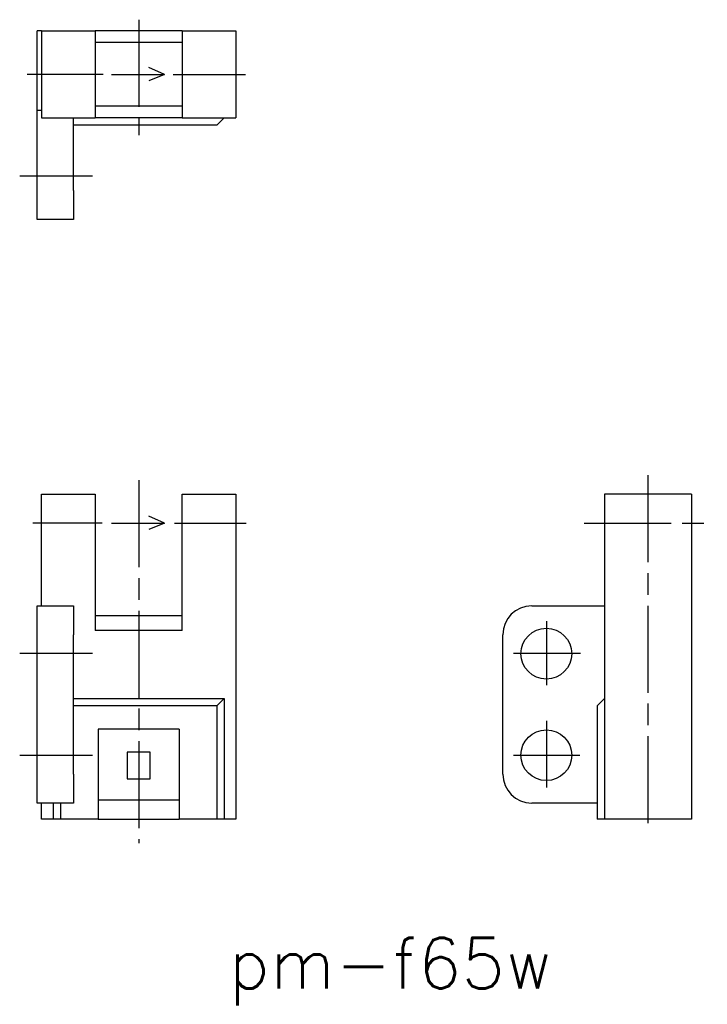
# Model space of a CAD drawing. Extents: x 94.5 to 142, y 128.5 to 196.4.
import ezdxf

# ---------------------------------------------------------------- set-up
doc = ezdxf.new("R2010")
doc.units = 0
doc.linetypes.add('AM_ISO08W050X2', pattern=[9, 6, -0.75, 1.5, -0.75])
doc.layers.get('0').update_dxf_attribs({"linetype": 'CONTINUOUS'})
doc.styles.get("Standard").update_dxf_attribs({"font": 'txt', "bigfont": 'bigfont'})

# ---------------------------------------------------------------- blocks, each defined once
blk = doc.blocks.new('*U3')
at = {"color": 2, "linetype": 'AM_ISO08W050X2'}
blk.add_text('pm-f65w', height=3.5, dxfattribs=at).set_placement((108.944, 129.587))

msp = doc.modelspace()

# ---------------------------------------------------------------- linework, layer by layer
at = {"color": 4, "linetype": 'AM_ISO08W050X2'}
for p, q in [((102.739, 196.387), (102.739, 188.427)), ((100.278, 192.618), (95.055, 192.618)), ((105.106, 192.618), (110.109, 192.618)), ((94.532, 185.618), (99.565, 185.618)), ((102.739, 164.637), (102.739, 139.606)), ((137.851, 164.981), (137.851, 140.319)), ((100.23, 161.671), (95.44, 161.671)), ((105.212, 161.671), (110.147, 161.671)), ((133.469, 161.671), (141.952, 161.671)), ((130.851, 154.922), (130.851, 150.499)), ((94.532, 152.71), (99.565, 152.71)), ((128.579, 152.71), (133.208, 152.71)), ((130.851, 148.045), (130.851, 143.443)), ((94.532, 145.671), (99.565, 145.671)), ((128.579, 145.671), (133.156, 145.671))]:
    msp.add_line(p, q, dxfattribs=at)
at = {"color": 7, "linetype": 'CONTINUOUS'}
for p, q in [((95.739, 190.118), (95.739, 195.618)), ((96.039, 195.618), (95.739, 195.618)), ((96.039, 195.618), (99.739, 195.618)), ((96.039, 195.618), (96.039, 189.618)), ((99.739, 195.618), (99.739, 189.618)), ((105.739, 195.618), (99.739, 195.618)), ((105.739, 195.618), (105.739, 189.618)), ((105.739, 195.618), (109.439, 195.618)), ((109.439, 195.618), (109.439, 189.618)), ((105.739, 194.818), (99.739, 194.818)), ((96.039, 190.118), (95.739, 190.118)), ((95.739, 184.618), (95.739, 190.118)), ((105.739, 190.418), (99.739, 190.418)), ((96.039, 189.618), (99.739, 189.618)), ((98.239, 184.618), (98.239, 189.618)), ((105.739, 189.618), (99.739, 189.618)), ((105.739, 189.618), (109.439, 189.618)), ((108.639, 189.618), (108.139, 189.118)), ((108.139, 189.118), (98.239, 189.118)), ((95.739, 182.618), (95.739, 184.618)), ((98.239, 184.618), (98.239, 182.618)), ((98.239, 182.618), (95.739, 182.618)), ((96.039, 163.671), (99.739, 163.671)), ((96.039, 155.971), (96.039, 163.671)), ((99.739, 163.671), (99.739, 154.271)), ((105.739, 154.271), (105.739, 163.671)), ((105.739, 163.671), (109.439, 163.671)), ((109.439, 163.671), (109.439, 141.271)), ((134.851, 163.671), (134.851, 141.271)), ((140.851, 163.671), (134.851, 163.671)), ((140.851, 163.671), (140.851, 141.271)), ((95.739, 155.971), (98.239, 155.971)), ((95.739, 153.971), (95.739, 155.971)), ((98.239, 155.971), (98.239, 153.971)), ((129.851, 155.971), (134.851, 155.971)), ((105.739, 155.271), (99.739, 155.271)), ((105.739, 154.271), (99.739, 154.271)), ((95.739, 144.371), (95.739, 153.971)), ((98.239, 144.371), (98.239, 153.971)), ((127.851, 144.371), (127.851, 153.971)), ((98.239, 149.571), (108.639, 149.571)), ((108.639, 149.571), (108.139, 149.071)), ((108.639, 149.571), (108.639, 141.271)), ((134.851, 149.571), (134.351, 149.071)), ((108.139, 149.071), (98.239, 149.071)), ((108.139, 149.071), (108.139, 141.271)), ((134.351, 149.071), (134.351, 141.271)), ((105.539, 147.471), (99.939, 147.471)), ((99.939, 147.471), (99.939, 141.271)), ((105.539, 147.471), (105.539, 141.271)), ((103.539, 145.871), (101.939, 145.871)), ((101.939, 145.871), (101.939, 144.031)), ((103.539, 144.031), (103.539, 145.871)), ((95.739, 142.371), (95.739, 144.371)), ((98.239, 144.371), (98.239, 142.371)), ((101.939, 144.031), (103.539, 144.031)), ((98.239, 142.371), (95.739, 142.371)), ((96.039, 141.271), (96.039, 142.371)), ((96.839, 142.371), (96.839, 141.271)), ((97.339, 142.371), (97.339, 141.271)), ((105.539, 142.571), (99.939, 142.571)), ((134.351, 142.371), (129.851, 142.371)), ((96.839, 141.271), (96.039, 141.271)), ((97.339, 141.271), (96.839, 141.271)), ((99.939, 141.271), (97.339, 141.271)), ((99.939, 141.271), (105.539, 141.271)), ((108.139, 141.271), (105.539, 141.271)), ((108.639, 141.271), (108.139, 141.271)), ((109.439, 141.271), (108.639, 141.271)), ((134.851, 141.271), (134.351, 141.271)), ((140.851, 141.271), (134.851, 141.271))]:
    msp.add_line(p, q, dxfattribs=at)
at = {"color": 2}
for p, q in [((104.514, 192.618), (103.43, 193.095)), ((100.875, 192.618), (104.514, 192.618)), ((104.514, 192.618), (103.43, 192.17)), ((100.875, 161.671), (104.514, 161.671)), ((100.875, 161.671), (104.514, 161.671)), ((104.514, 161.671), (103.43, 162.148)), ((104.514, 161.671), (103.43, 162.148)), ((104.514, 161.671), (103.43, 161.223)), ((104.514, 161.671), (103.43, 161.223))]:
    msp.add_line(p, q, dxfattribs=at)
at = {"color": 7, "linetype": 'CONTINUOUS'}
for centre in [(130.851, 152.671), (130.851, 145.671)]:
    msp.add_circle(centre, 1.75, dxfattribs=at)
for centre, start, end in [((129.851, 153.971), 90, 180), ((129.851, 144.371), 180, 270)]:
    msp.add_arc(centre, 2, start, end, dxfattribs=at)

# ---------------------------------------------------------------- block references
at = {"color": 4, "linetype": 'AM_ISO08W050X2'}
msp.add_blockref('*U3', (0, 0), dxfattribs=at)

doc.saveas('drawing.dxf')
